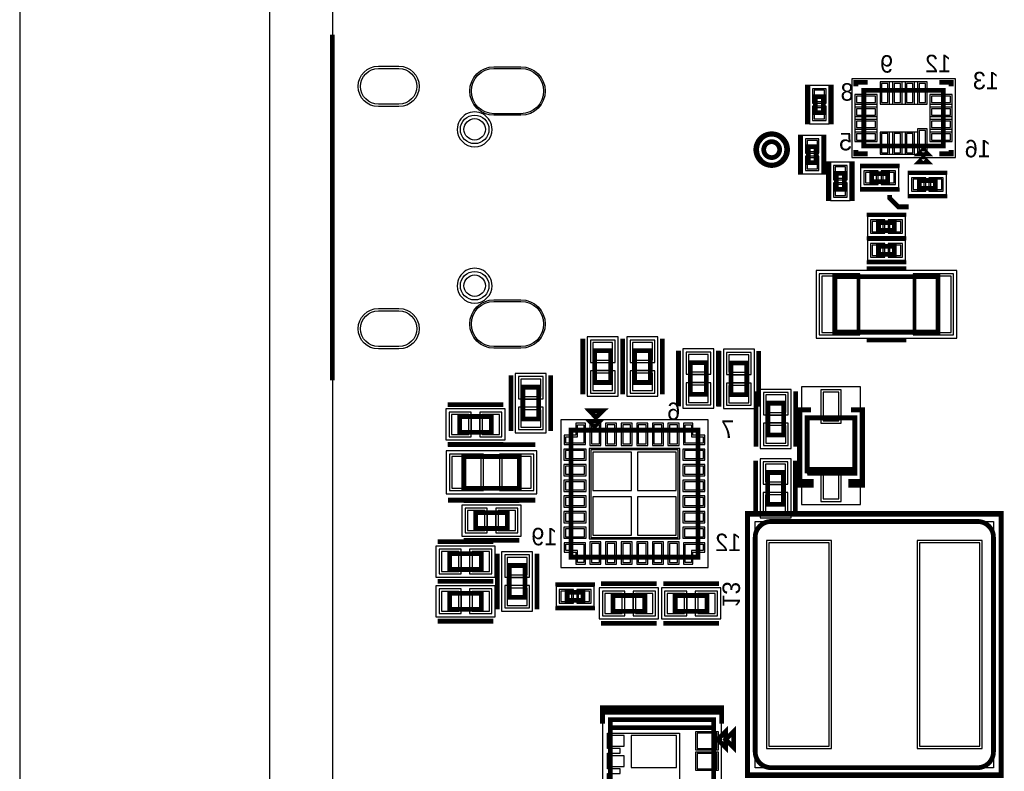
# Model space of a CAD drawing. Extents: x -10 to 137, y -32 to 198.
# Tile 3 of 64: x -10 to 21, y 13 to 37. Entities that reach past the tile are written whole.
import ezdxf

# ---------------------------------------------------------------- set-up
doc = ezdxf.new("R2010")
doc.units = 0
for name, color, linetype in [('BG_OUTLINE', 95, 'CONTINUOUS'), ('PG_ASSEMBLY_BOTTOM', 52, 'CONTINUOUS'), ('PG_DFA_BOUND_BOTTOM', 254, 'CONTINUOUS'), ('PG_PASTEMASK_BOTTOM', 132, 'CONTINUOUS'), ('PG_PLACE_BOUND_BOTTOM', 73, 'CONTINUOUS'), ('PG_SILKSCREEN_BOTTOM', 2, 'CONTINUOUS'), ('PG_SOLDERMASK_BOTTOM', 212, 'CONTINUOUS'), ('PIN_BOTTOM', 2, 'CONTINUOUS'), ('PIN_PASTEMASK_BOTTOM', 132, 'CONTINUOUS'), ('PIN_SOLDERMASK_BOTTOM', 212, 'CONTINUOUS'), ('RKO_ALL', 40, 'CONTINUOUS'), ('VKO_BOTTOM', 173, 'CONTINUOUS')]:
    doc.layers.add(name, color=color, linetype=linetype)

msp = doc.modelspace()

# ---------------------------------------------------------------- linework, layer by layer
at = {"layer": 'BG_OUTLINE'}
msp.add_lwpolyline([(-1.999996, 187.96), (-9.99998, 187.96), (-9.99998, 0), (-1.999996, 0), (-1.999996, 187.96)], dxfattribs=at)
msp.add_lwpolyline([(127, 0), (127, 187.96), (0, 187.96), (0, 0)], close=True, dxfattribs=at)
at = {"layer": 'BG_OUTLINE', "const_width": 0.1524}
msp.add_lwpolyline([(0, 36.629848), (0, 25.580848)], dxfattribs=at)
at = {"layer": 'PG_ASSEMBLY_BOTTOM', "const_width": 0.1524}
for points in [[(15.699994, 34.649918), (15.699994, 34.141918), (15.445994, 34.141918), (15.445994, 34.649918), (15.699994, 34.649918)], [(16.995394, 33.075626), (16.995394, 34.853626), (19.535394, 34.853626), (19.535394, 33.075626), (16.995394, 33.075626)], [(15.217394, 32.541718), (15.217394, 33.049718), (15.471394, 33.049718), (15.471394, 32.541718), (15.217394, 32.541718)], [(19.027394, 32.821626), (18.773394, 32.821626), (18.900394, 32.948626), (19.027394, 32.821626)], [(16.373094, 32.19831), (16.373094, 31.69031), (16.119094, 31.69031), (16.119094, 32.19831), (16.373094, 32.19831)], [(17.249394, 32.186118), (17.757394, 32.186118), (17.757394, 31.932118), (17.249394, 31.932118), (17.249394, 32.186118)], [(19.281394, 31.716218), (18.773394, 31.716218), (18.773394, 31.970218), (19.281394, 31.970218), (19.281394, 31.716218)], [(17.465802, 30.62478), (17.973802, 30.62478), (17.973802, 30.37078), (17.465802, 30.37078), (17.465802, 30.62478)], [(17.465802, 29.86278), (17.973802, 29.86278), (17.973802, 29.60878), (17.465802, 29.60878), (17.465802, 29.86278)], [(19.370802, 27.11958), (16.068802, 27.11958), (16.068802, 28.89758), (19.370802, 28.89758), (19.370802, 27.11958)], [(8.898636, 26.52649), (8.898636, 25.51049), (8.390636, 25.51049), (8.390636, 26.52649), (8.898636, 26.52649)], [(9.660636, 25.51049), (9.660636, 26.52649), (10.168636, 26.52649), (10.168636, 25.51049), (9.660636, 25.51049)], [(11.450066, 25.12949), (11.450066, 26.14549), (11.958066, 26.14549), (11.958066, 25.12949), (11.450066, 25.12949)], [(12.745466, 25.11806), (12.745466, 26.13406), (13.253466, 26.13406), (13.253466, 25.11806), (12.745466, 25.11806)], [(6.091936, 24.34336), (6.091936, 25.35936), (6.599936, 25.35936), (6.599936, 24.34336), (6.091936, 24.34336)], [(13.926566, 23.83409), (13.926566, 24.85009), (14.434566, 24.85009), (14.434566, 23.83409), (13.926566, 23.83409)], [(5.084064, 23.914354), (4.068064, 23.914354), (4.068064, 24.422354), (5.084064, 24.422354), (5.084064, 23.914354)], [(8.263636, 24.24049), (8.517636, 24.24049), (8.390636, 24.11349), (8.263636, 24.24049)], [(16.707866, 22.72919), (15.183866, 22.72919), (15.183866, 22.60219), (15.183866, 24.38019), (16.707866, 24.38019), (16.707866, 22.60219), (15.183866, 22.60219)], [(11.692636, 23.98649), (11.692636, 19.92249), (7.628636, 19.92249), (7.628636, 23.98649), (11.692636, 23.98649)], [(5.980176, 22.12721), (4.202176, 22.12721), (4.202176, 23.14321), (5.980176, 23.14321), (5.980176, 22.12721)], [(13.919454, 21.615654), (13.919454, 22.631654), (14.427454, 22.631654), (14.427454, 21.615654), (13.919454, 21.615654)], [(15.183866, 22.60219), (15.183866, 22.72919), (16.707866, 22.72919)], [(5.596636, 20.83943), (4.580636, 20.83943), (4.580636, 21.34743), (5.596636, 21.34743), (5.596636, 20.83943)], [(4.763516, 19.52879), (3.747516, 19.52879), (3.747516, 20.03679), (4.763516, 20.03679), (4.763516, 19.52879)], [(6.160516, 19.65579), (6.160516, 18.63979), (5.652516, 18.63979), (5.652516, 19.65579), (6.160516, 19.65579)], [(4.763516, 18.25879), (3.747516, 18.25879), (3.747516, 18.76679), (4.763516, 18.76679), (4.763516, 18.25879)], [(7.508494, 18.796), (8.016494, 18.796), (8.016494, 18.542), (7.508494, 18.542), (7.508494, 18.796)], [(9.990836, 18.18894), (8.974836, 18.18894), (8.974836, 18.69694), (9.990836, 18.69694), (9.990836, 18.18894)], [(11.979656, 18.18894), (10.963656, 18.18894), (10.963656, 18.69694), (11.979656, 18.69694), (11.979656, 18.18894)], [(12.194286, 11.424158), (8.892286, 11.424158), (8.892286, 14.726158), (12.194286, 14.726158), (12.194286, 11.424158)], [(12.194286, 14.472158), (8.892286, 14.472158)], [(12.321286, 14.091158), (12.575286, 14.345158), (12.575286, 13.837158), (12.321286, 14.091158)]]:
    msp.add_lwpolyline(points, dxfattribs=at)
for points in [[(14.302994, 32.957008, 1), (13.794994, 32.957008, 1), (14.302994, 32.957008)], [(14.029436, 21.06549), (20.633436, 21.06549, -0.414214), (21.141436, 20.55749), (21.141436, 13.69949, -0.414214), (20.633436, 13.19149), (14.029436, 13.19149, -0.414214), (13.521436, 13.69949), (13.521436, 20.55749, -0.414214), (14.029436, 21.06549)]]:
    msp.add_lwpolyline(points, format="xyb", dxfattribs=at)
at = {"layer": 'PG_DFA_BOUND_BOTTOM'}
for points in [[(15.890494, 35.006026), (15.255494, 35.006026), (15.255494, 33.78581), (15.890494, 33.78581)], [(16.608298, 35.221926), (16.608298, 32.706564), (19.92249, 32.706564), (19.92249, 35.221926)], [(15.026894, 32.18561), (15.661894, 32.18561), (15.661894, 33.405826), (15.026894, 33.405826)], [(16.563594, 32.554418), (15.928594, 32.554418), (15.928594, 31.334202), (16.563594, 31.334202)], [(16.893286, 32.376618), (16.893286, 31.741618), (18.113502, 31.741618), (18.113502, 32.376618)], [(19.637502, 31.525718), (19.637502, 32.160718), (18.417286, 32.160718), (18.417286, 31.525718)], [(17.109694, 30.81528), (17.109694, 30.18028), (18.32991, 30.18028), (18.32991, 30.81528)], [(17.109694, 30.05328), (17.109694, 29.41828), (18.32991, 29.41828), (18.32991, 30.05328)], [(19.969226, 26.92908), (19.969226, 29.08808), (15.470378, 29.08808), (15.470378, 26.92908)], [(9.139936, 26.965656), (8.149336, 26.965656), (8.149336, 25.071324), (9.139936, 25.071324)], [(9.419336, 25.071324), (10.409936, 25.071324), (10.409936, 26.965656), (9.419336, 26.965656)], [(11.208766, 24.690324), (12.199366, 24.690324), (12.199366, 26.584656), (11.208766, 26.584656)], [(12.504166, 24.678894), (13.494766, 24.678894), (13.494766, 26.573226), (12.504166, 26.573226)], [(5.850636, 23.904194), (6.841236, 23.904194), (6.841236, 25.798526), (5.850636, 25.798526)], [(13.685266, 23.394924), (14.675866, 23.394924), (14.675866, 25.289256), (13.685266, 25.289256)], [(15.006066, 21.606256), (16.885666, 21.606256), (16.885666, 25.376124), (15.006066, 25.376124)], [(5.52323, 23.673054), (5.52323, 24.663654), (3.628898, 24.663654), (3.628898, 23.673054)], [(12.017756, 24.31161), (7.303516, 24.31161), (7.303516, 19.59737), (12.017756, 19.59737)], [(6.538976, 21.94941), (6.538976, 23.32101), (3.643376, 23.32101), (3.643376, 21.94941)], [(13.678154, 21.176488), (14.668754, 21.176488), (14.668754, 23.07082), (13.678154, 23.07082)], [(6.035802, 20.59813), (6.035802, 21.58873), (4.14147, 21.58873), (4.14147, 20.59813)], [(13.343636, 21.24329), (21.319236, 21.24329), (21.319236, 13.01369), (13.343636, 13.01369)], [(5.202682, 19.28749), (5.202682, 20.27809), (3.30835, 20.27809), (3.30835, 19.28749)], [(6.401816, 20.094956), (5.411216, 20.094956), (5.411216, 18.200624), (6.401816, 18.200624)], [(5.202682, 18.01749), (5.202682, 19.00809), (3.30835, 19.00809), (3.30835, 18.01749)], [(7.152386, 18.9865), (7.152386, 18.3515), (8.372602, 18.3515), (8.372602, 18.9865)], [(10.430002, 17.94764), (10.430002, 18.93824), (8.53567, 18.93824), (8.53567, 17.94764)], [(12.418822, 17.94764), (12.418822, 18.93824), (10.52449, 18.93824), (10.52449, 17.94764)], [(12.448286, 11.246358), (12.448286, 14.903958), (8.640826, 14.903958), (8.640826, 11.246358)]]:
    msp.add_lwpolyline(points, close=True, dxfattribs=at)
msp.add_lwpolyline([(14.480794, 32.957008, 1), (13.617194, 32.957008, 1)], format="xyb", close=True, dxfattribs=at)
at = {"layer": 'PG_PASTEMASK_BOTTOM'}
for points in [[(9.56056, 23.284434), (8.330692, 23.284434), (8.330692, 22.054566), (9.56056, 22.054566)], [(10.99058, 23.284434), (9.760712, 23.284434), (9.760712, 22.054566), (10.99058, 22.054566)], [(9.56056, 21.854414), (8.330692, 21.854414), (8.330692, 20.624546), (9.56056, 20.624546)], [(10.99058, 21.854414), (9.760712, 21.854414), (9.760712, 20.624546), (10.99058, 20.624546)], [(9.33323, 13.880084), (9.33323, 14.22019), (8.883396, 14.22019), (8.883396, 13.880084)], [(11.00328, 13.200126), (11.00328, 14.22019), (9.558274, 14.22019), (9.558274, 13.200126)], [(9.33323, 13.230098), (9.33323, 13.570204), (8.883396, 13.570204), (8.883396, 13.230098)]]:
    msp.add_lwpolyline(points, close=True, dxfattribs=at)
at = {"layer": 'PG_PLACE_BOUND_BOTTOM'}
for points in [[(15.699994, 34.649918), (15.699994, 34.141918), (15.445994, 34.141918), (15.445994, 34.649918)], [(19.535394, 33.075626), (16.995394, 33.075626), (16.995394, 34.853626), (19.535394, 34.853626)], [(15.217394, 32.541718), (15.217394, 33.049718), (15.471394, 33.049718), (15.471394, 32.541718)], [(16.373094, 32.19831), (16.373094, 31.69031), (16.119094, 31.69031), (16.119094, 32.19831)], [(17.249394, 32.186118), (17.757394, 32.186118), (17.757394, 31.932118), (17.249394, 31.932118)], [(19.281394, 31.716218), (18.773394, 31.716218), (18.773394, 31.970218), (19.281394, 31.970218)], [(17.465802, 30.62478), (17.973802, 30.62478), (17.973802, 30.37078), (17.465802, 30.37078)], [(17.465802, 29.86278), (17.973802, 29.86278), (17.973802, 29.60878), (17.465802, 29.60878)], [(19.370802, 27.11958), (19.370802, 28.89758), (16.068802, 28.89758), (16.068802, 27.11958)], [(8.898636, 26.52649), (8.898636, 25.51049), (8.390636, 25.51049), (8.390636, 26.52649)], [(9.660636, 25.51049), (9.660636, 26.52649), (10.168636, 26.52649), (10.168636, 25.51049)], [(11.450066, 25.12949), (11.450066, 26.14549), (11.958066, 26.14549), (11.958066, 25.12949)], [(12.745466, 25.11806), (12.745466, 26.13406), (13.253466, 26.13406), (13.253466, 25.11806)], [(6.091936, 24.34336), (6.091936, 25.35936), (6.599936, 25.35936), (6.599936, 24.34336)], [(13.926566, 23.83409), (13.926566, 24.85009), (14.434566, 24.85009), (14.434566, 23.83409)], [(5.084064, 23.914354), (4.068064, 23.914354), (4.068064, 24.422354), (5.084064, 24.422354)], [(15.183866, 22.60219), (16.707866, 22.60219), (16.707866, 24.38019), (15.183866, 24.38019)], [(7.628636, 23.98649), (11.692636, 23.98649), (11.692636, 19.92249), (7.628636, 19.92249)], [(5.980176, 22.12721), (4.202176, 22.12721), (4.202176, 23.14321), (5.980176, 23.14321)], [(13.919454, 21.615654), (13.919454, 22.631654), (14.427454, 22.631654), (14.427454, 21.615654)], [(5.596636, 20.83943), (4.580636, 20.83943), (4.580636, 21.34743), (5.596636, 21.34743)], [(13.521436, 21.06549), (21.141436, 21.06549), (21.141436, 13.19149), (13.521436, 13.19149)], [(4.763516, 19.52879), (3.747516, 19.52879), (3.747516, 20.03679), (4.763516, 20.03679)], [(6.160516, 19.65579), (6.160516, 18.63979), (5.652516, 18.63979), (5.652516, 19.65579)], [(4.763516, 18.25879), (3.747516, 18.25879), (3.747516, 18.76679), (4.763516, 18.76679)], [(7.508494, 18.796), (8.016494, 18.796), (8.016494, 18.542), (7.508494, 18.542)], [(9.990836, 18.18894), (8.974836, 18.18894), (8.974836, 18.69694), (9.990836, 18.69694)], [(11.979656, 18.18894), (10.963656, 18.18894), (10.963656, 18.69694), (11.979656, 18.69694)], [(12.194286, 11.424158), (8.892286, 11.424158), (8.892286, 14.726158), (12.194286, 14.726158)]]:
    msp.add_lwpolyline(points, close=True, dxfattribs=at)
msp.add_lwpolyline([(14.302994, 32.957008, 1), (13.794994, 32.957008, 1)], format="xyb", close=True, dxfattribs=at)
at = {"layer": 'PG_SILKSCREEN_BOTTOM'}
for points, const_width in [([(15.191994, 35.030918), (15.191994, 33.760918)], 0.1524), ([(15.953994, 35.030918), (15.953994, 33.760918)], 0.1524), ([(16.741394, 34.980626), (16.741394, 35.107626), (17.122394, 35.107626)], 0.1524), ([(19.789394, 34.980626), (19.789394, 35.107626), (19.408394, 35.107626)], 0.1524), ([(14.963394, 32.160718), (14.963394, 33.430718)], 0.1524), ([(15.725394, 32.160718), (15.725394, 33.430718)], 0.1524), ([(16.741394, 32.948626), (16.741394, 32.821626), (17.122394, 32.821626)], 0.1524), ([(19.027394, 32.567626), (18.773394, 32.567626), (18.900394, 32.694626), (19.027394, 32.567626)], 0.1524), ([(19.408394, 32.821626), (19.789394, 32.821626), (19.789394, 32.948626)], 0.1524), ([(15.865094, 32.57931), (15.865094, 31.30931)], 0.1524), ([(16.627094, 32.57931), (16.627094, 31.30931)], 0.1524), ([(16.868394, 32.440118), (18.138394, 32.440118)], 0.127), ([(19.662394, 32.224218), (18.392394, 32.224218)], 0.127), ([(16.868394, 31.678118), (18.138394, 31.678118)], 0.127), ([(17.822672, 31.505906), (17.822672, 31.406592), (18.101818, 31.127446), (18.430748, 31.127446)], 0.1524), ([(19.662394, 31.462218), (18.392394, 31.462218)], 0.127), ([(17.084802, 30.87878), (18.354802, 30.87878)], 0.127), ([(17.084802, 30.11678), (18.354802, 30.11678)], 0.127), ([(17.084802, 30.11678), (18.354802, 30.11678)], 0.127), ([(17.084802, 29.35478), (18.354802, 29.35478)], 0.127), ([(18.354802, 29.15158), (17.084802, 29.15158)], 0.1524), ([(8.009636, 26.90749), (8.009636, 25.12949)], 0.1524), ([(9.279636, 26.90749), (9.279636, 25.12949)], 0.1524), ([(9.279636, 25.12949), (9.279636, 26.90749)], 0.1524), ([(10.549636, 25.12949), (10.549636, 26.90749)], 0.1524), ([(18.354802, 26.86558), (17.084802, 26.86558)], 0.1524), ([(11.069066, 24.74849), (11.069066, 26.52649)], 0.1524), ([(12.339066, 24.74849), (12.339066, 26.52649)], 0.1524), ([(12.364466, 24.73706), (12.364466, 26.51506)], 0.1524), ([(13.634466, 24.73706), (13.634466, 26.51506)], 0.1524), ([(5.710936, 23.96236), (5.710936, 25.74036)], 0.1524), ([(6.980936, 23.96236), (6.980936, 25.74036)], 0.1524), ([(13.545566, 23.45309), (13.545566, 25.23109)], 0.1524), ([(14.815566, 23.45309), (14.815566, 25.23109)], 0.1524), ([(5.465064, 24.803354), (3.687064, 24.803354)], 0.1524), ([(8.221726, 24.612092), (8.653526, 24.612092), (8.427466, 24.394922), (8.221726, 24.612092)], 0.1524), ([(15.310866, 22.34819), (14.929866, 22.34819), (14.929866, 22.22119), (14.929866, 24.63419), (15.310866, 24.63419)], 0.1524), ([(16.580866, 24.63419), (16.961866, 24.63419), (16.961866, 22.22119)], 0.1524), ([(5.465064, 23.533354), (3.687064, 23.533354)], 0.1524), ([(6.488176, 23.52421), (3.694176, 23.52421)], 0.1524), ([(13.538454, 21.234654), (13.538454, 23.012654)], 0.1524), ([(14.808454, 21.234654), (14.808454, 23.012654)], 0.1524), ([(15.310866, 22.34819), (15.310866, 22.22119), (14.929866, 22.22119), (14.929866, 22.34819), (15.310866, 22.34819)], 0.1524), ([(15.310866, 22.22119), (15.310866, 22.34819)], 0.1524), ([(16.580866, 22.22119), (16.961866, 22.22119), (16.961866, 22.34819), (16.580866, 22.34819), (16.580866, 22.22119)], 0.1524), ([(6.488176, 21.74621), (3.694176, 21.74621)], 0.1524), ([(5.977636, 21.72843), (4.199636, 21.72843)], 0.1524), ([(13.267436, 12.93749), (21.395436, 12.93749), (21.395436, 21.31949), (13.267436, 21.31949), (13.267436, 12.93749)], 0.1524), ([(5.144516, 20.41779), (3.366516, 20.41779)], 0.1524), ([(5.977636, 20.45843), (4.199636, 20.45843)], 0.1524), ([(5.271516, 20.03679), (5.271516, 18.25879)], 0.1524), ([(6.541516, 20.03679), (6.541516, 18.25879)], 0.1524), ([(5.144516, 19.14779), (3.366516, 19.14779)], 0.1524), ([(5.144516, 19.14779), (3.366516, 19.14779)], 0.1524), ([(7.127494, 19.05), (8.397494, 19.05)], 0.127), ([(10.371836, 19.07794), (8.593836, 19.07794)], 0.1524), ([(12.360656, 19.07794), (10.582656, 19.07794)], 0.1524), ([(7.127494, 18.288), (8.397494, 18.288)], 0.127), ([(5.144516, 17.87779), (3.366516, 17.87779)], 0.1524), ([(10.371836, 17.80794), (8.593836, 17.80794)], 0.1524), ([(12.360656, 17.80794), (10.582656, 17.80794)], 0.1524), ([(8.638286, 14.980158), (12.448286, 14.980158), (12.448286, 15.107158), (8.638286, 15.107158), (8.638286, 14.599158)], 0.1524), ([(12.448286, 14.599158), (12.448286, 14.980158), (8.638286, 14.980158)], 0.1524), ([(12.575286, 14.091158), (12.829286, 14.345158), (12.829286, 13.837158), (12.575286, 14.091158)], 0.1524)]:
    msp.add_lwpolyline(points, dxfattribs=dict(at, const_width=const_width))
at = {"layer": 'PG_SILKSCREEN_BOTTOM', "const_width": 0.1524}
msp.add_lwpolyline([(14.556994, 32.957008, 1), (13.540994, 32.957008, 1), (14.556994, 32.957008)], format="xyb", dxfattribs=at)
at = {"layer": 'PG_SOLDERMASK_BOTTOM'}
for points in [[(17.513046, 34.409126), (19.017742, 34.409126), (19.017742, 35.120326), (17.513046, 35.120326)], [(16.709898, 34.716974), (16.709898, 33.212278), (17.421098, 33.212278), (17.421098, 34.716974)], [(19.10969, 34.716974), (19.10969, 33.212278), (19.82089, 33.212278), (19.82089, 34.716974)], [(17.513046, 32.808926), (18.712942, 32.808926), (18.712942, 32.808164), (19.017742, 32.808164), (19.017742, 33.620964), (18.712942, 33.620964), (18.712942, 33.520126), (17.513046, 33.520126)]]:
    msp.add_lwpolyline(points, close=True, dxfattribs=at)
at = {"layer": 'PIN_BOTTOM'}
for points in [[(2.130298, 34.408872), (1.469898, 34.408872, -1), (1.469898, 35.551872), (2.130298, 35.551872, -1)], [(6.031738, 34.106358), (5.168138, 34.106358, -1), (5.168138, 35.554158), (6.031738, 35.554158, -1)], [(6.031738, 26.656538), (5.168138, 26.656538, -1), (5.168138, 28.104338), (6.031738, 28.104338, -1)], [(2.130298, 26.658824), (1.469898, 26.658824, -1), (1.469898, 27.801824), (2.130298, 27.801824, -1)]]:
    msp.add_lwpolyline(points, format="xyb", close=True, dxfattribs=at)
for points in [[(17.563846, 34.459926), (17.767046, 34.459926), (17.767046, 35.069526), (17.563846, 35.069526)], [(17.963896, 34.459926), (18.167096, 34.459926), (18.167096, 35.069526), (17.963896, 35.069526)], [(18.363692, 34.459926), (18.566892, 34.459926), (18.566892, 35.069526), (18.363692, 35.069526)], [(18.763742, 34.459926), (18.966942, 34.459926), (18.966942, 35.069526), (18.763742, 35.069526)], [(15.738094, 34.853626), (15.407894, 34.853626), (15.407894, 34.498026), (15.738094, 34.498026)], [(16.760698, 34.666174), (16.760698, 34.462974), (17.370298, 34.462974), (17.370298, 34.666174)], [(19.16049, 34.666174), (19.16049, 34.462974), (19.77009, 34.462974), (19.77009, 34.666174)], [(15.738094, 34.29381), (15.407894, 34.29381), (15.407894, 33.93821), (15.738094, 33.93821)], [(16.760698, 34.266124), (16.760698, 34.062924), (17.370298, 34.062924), (17.370298, 34.266124)], [(19.16049, 34.266124), (19.16049, 34.062924), (19.77009, 34.062924), (19.77009, 34.266124)], [(16.760698, 33.866328), (16.760698, 33.663128), (17.370298, 33.663128), (17.370298, 33.866328)], [(19.16049, 33.866328), (19.16049, 33.663128), (19.77009, 33.663128), (19.77009, 33.866328)], [(16.760698, 33.466278), (16.760698, 33.263078), (17.370298, 33.263078), (17.370298, 33.466278)], [(17.563846, 32.859726), (17.767046, 32.859726), (17.767046, 33.469326), (17.563846, 33.469326)], [(17.963896, 32.859726), (18.167096, 32.859726), (18.167096, 33.469326), (17.963896, 33.469326)], [(18.363692, 32.859726), (18.566892, 32.859726), (18.566892, 33.469326), (18.363692, 33.469326)], [(18.763742, 32.858964), (18.966942, 32.858964), (18.966942, 33.570164), (18.763742, 33.570164)], [(19.16049, 33.466278), (19.16049, 33.263078), (19.77009, 33.263078), (19.77009, 33.466278)], [(15.179294, 32.897826), (15.509494, 32.897826), (15.509494, 33.253426), (15.179294, 33.253426)], [(15.179294, 32.33801), (15.509494, 32.33801), (15.509494, 32.69361), (15.179294, 32.69361)], [(16.411194, 32.402018), (16.080994, 32.402018), (16.080994, 32.046418), (16.411194, 32.046418)], [(17.045686, 32.224218), (17.045686, 31.894018), (17.401286, 31.894018), (17.401286, 32.224218)], [(17.605502, 32.224218), (17.605502, 31.894018), (17.961102, 31.894018), (17.961102, 32.224218)], [(16.411194, 31.842202), (16.080994, 31.842202), (16.080994, 31.486602), (16.411194, 31.486602)], [(18.925286, 31.678118), (18.925286, 32.008318), (18.569686, 32.008318), (18.569686, 31.678118)], [(19.485102, 31.678118), (19.485102, 32.008318), (19.129502, 32.008318), (19.129502, 31.678118)], [(17.262094, 30.66288), (17.262094, 30.33268), (17.617694, 30.33268), (17.617694, 30.66288)], [(17.82191, 30.66288), (17.82191, 30.33268), (18.17751, 30.33268), (18.17751, 30.66288)], [(17.262094, 29.90088), (17.262094, 29.57068), (17.617694, 29.57068), (17.617694, 29.90088)], [(17.82191, 29.90088), (17.82191, 29.57068), (18.17751, 29.57068), (18.17751, 29.90088)], [(16.791178, 27.10688), (16.791178, 28.91028), (15.648178, 28.91028), (15.648178, 27.10688)], [(19.791426, 27.10688), (19.791426, 28.91028), (18.648426, 28.91028), (18.648426, 27.10688)], [(8.962136, 26.787856), (8.327136, 26.787856), (8.327136, 26.229056), (8.962136, 26.229056)], [(9.597136, 26.229056), (10.232136, 26.229056), (10.232136, 26.787856), (9.597136, 26.787856)], [(11.386566, 25.848056), (12.021566, 25.848056), (12.021566, 26.406856), (11.386566, 26.406856)], [(12.681966, 25.836626), (13.316966, 25.836626), (13.316966, 26.395426), (12.681966, 26.395426)], [(6.028436, 25.061926), (6.663436, 25.061926), (6.663436, 25.620726), (6.028436, 25.620726)], [(8.962136, 25.807924), (8.327136, 25.807924), (8.327136, 25.249124), (8.962136, 25.249124)], [(9.597136, 25.249124), (10.232136, 25.249124), (10.232136, 25.807924), (9.597136, 25.807924)], [(11.386566, 24.868124), (12.021566, 24.868124), (12.021566, 25.426924), (11.386566, 25.426924)], [(12.681966, 24.856694), (13.316966, 24.856694), (13.316966, 25.415494), (12.681966, 25.415494)], [(15.691866, 24.283924), (16.199866, 24.283924), (16.199866, 25.198324), (15.691866, 25.198324)], [(13.863066, 24.552656), (14.498066, 24.552656), (14.498066, 25.111456), (13.863066, 25.111456)], [(6.028436, 24.081994), (6.663436, 24.081994), (6.663436, 24.640794), (6.028436, 24.640794)], [(4.365498, 23.850854), (4.365498, 24.485854), (3.806698, 24.485854), (3.806698, 23.850854)], [(5.34543, 23.850854), (5.34543, 24.485854), (4.78663, 24.485854), (4.78663, 23.850854)], [(7.460488, 23.574502), (7.460488, 23.774654), (7.840472, 23.774654), (7.840472, 24.154638), (8.040624, 24.154638), (8.040624, 23.574502)], [(8.537702, 24.15921), (8.283702, 24.15921), (8.283702, 23.54961), (8.537702, 23.54961)], [(9.037574, 24.15921), (8.783574, 24.15921), (8.783574, 23.54961), (9.037574, 23.54961)], [(9.5377, 24.15921), (9.2837, 24.15921), (9.2837, 23.54961), (9.5377, 23.54961)], [(10.037572, 24.15921), (9.783572, 24.15921), (9.783572, 23.54961), (10.037572, 23.54961)], [(10.537698, 24.15921), (10.283698, 24.15921), (10.283698, 23.54961), (10.537698, 23.54961)], [(11.03757, 24.15921), (10.78357, 24.15921), (10.78357, 23.54961), (11.03757, 23.54961)], [(11.280648, 24.154638), (11.4808, 24.154638), (11.4808, 23.774654), (11.860784, 23.774654), (11.860784, 23.574502), (11.280648, 23.574502)], [(13.863066, 23.572724), (14.498066, 23.572724), (14.498066, 24.131524), (13.863066, 24.131524)], [(8.065516, 23.077424), (8.065516, 23.331424), (7.455916, 23.331424), (7.455916, 23.077424)], [(11.057636, 23.35149), (8.263636, 23.35149), (8.263636, 20.55749), (11.057636, 20.55749)], [(11.865356, 23.077424), (11.865356, 23.331424), (11.255756, 23.331424), (11.255756, 23.077424)], [(4.760976, 22.12721), (4.760976, 23.14321), (3.821176, 23.14321), (3.821176, 22.12721)], [(6.361176, 22.12721), (6.361176, 23.14321), (5.421376, 23.14321), (5.421376, 22.12721)], [(8.065516, 22.577552), (8.065516, 22.831552), (7.455916, 22.831552), (7.455916, 22.577552)], [(11.865356, 22.577552), (11.865356, 22.831552), (11.255756, 22.831552), (11.255756, 22.577552)], [(13.855954, 22.33422), (14.490954, 22.33422), (14.490954, 22.89302), (13.855954, 22.89302)], [(15.691866, 21.784056), (16.199866, 21.784056), (16.199866, 22.698456), (15.691866, 22.698456)], [(8.065516, 22.077426), (8.065516, 22.331426), (7.455916, 22.331426), (7.455916, 22.077426)], [(11.865356, 22.077426), (11.865356, 22.331426), (11.255756, 22.331426), (11.255756, 22.077426)], [(8.065516, 21.577554), (8.065516, 21.831554), (7.455916, 21.831554), (7.455916, 21.577554)], [(11.865356, 21.577554), (11.865356, 21.831554), (11.255756, 21.831554), (11.255756, 21.577554)], [(13.855954, 21.354288), (14.490954, 21.354288), (14.490954, 21.913088), (13.855954, 21.913088)], [(4.87807, 20.77593), (4.87807, 21.41093), (4.31927, 21.41093), (4.31927, 20.77593)], [(5.858002, 20.77593), (5.858002, 21.41093), (5.299202, 21.41093), (5.299202, 20.77593)], [(8.065516, 21.077428), (8.065516, 21.331428), (7.455916, 21.331428), (7.455916, 21.077428)], [(11.865356, 21.077428), (11.865356, 21.331428), (11.255756, 21.331428), (11.255756, 21.077428)], [(8.065516, 20.577556), (8.065516, 20.831556), (7.455916, 20.831556), (7.455916, 20.577556)], [(11.865356, 20.577556), (11.865356, 20.831556), (11.255756, 20.831556), (11.255756, 20.577556)], [(8.040624, 19.754342), (7.840472, 19.754342), (7.840472, 20.134326), (7.460488, 20.134326), (7.460488, 20.334478), (8.040624, 20.334478)], [(8.537702, 20.35937), (8.283702, 20.35937), (8.283702, 19.74977), (8.537702, 19.74977)], [(9.037574, 20.35937), (8.783574, 20.35937), (8.783574, 19.74977), (9.037574, 19.74977)], [(9.5377, 20.35937), (9.2837, 20.35937), (9.2837, 19.74977), (9.5377, 19.74977)], [(10.037572, 20.35937), (9.783572, 20.35937), (9.783572, 19.74977), (10.037572, 19.74977)], [(10.537698, 20.35937), (10.283698, 20.35937), (10.283698, 19.74977), (10.537698, 19.74977)], [(11.03757, 20.35937), (10.78357, 20.35937), (10.78357, 19.74977), (11.03757, 19.74977)], [(11.860784, 20.334478), (11.860784, 20.134326), (11.4808, 20.134326), (11.4808, 19.754342), (11.280648, 19.754342), (11.280648, 20.334478)], [(13.956284, 20.37969), (13.956284, 13.87729), (15.886684, 13.87729), (15.886684, 20.37969)], [(18.776188, 20.37969), (18.776188, 13.87729), (20.706588, 13.87729), (20.706588, 20.37969)], [(4.04495, 19.46529), (4.04495, 20.10029), (3.48615, 20.10029), (3.48615, 19.46529)], [(5.024882, 19.46529), (5.024882, 20.10029), (4.466082, 20.10029), (4.466082, 19.46529)], [(6.224016, 19.917156), (5.589016, 19.917156), (5.589016, 19.358356), (6.224016, 19.358356)], [(6.224016, 18.937224), (5.589016, 18.937224), (5.589016, 18.378424), (6.224016, 18.378424)], [(4.04495, 18.19529), (4.04495, 18.83029), (3.48615, 18.83029), (3.48615, 18.19529)], [(5.024882, 18.19529), (5.024882, 18.83029), (4.466082, 18.83029), (4.466082, 18.19529)], [(7.304786, 18.8341), (7.304786, 18.5039), (7.660386, 18.5039), (7.660386, 18.8341)], [(7.864602, 18.8341), (7.864602, 18.5039), (8.220202, 18.5039), (8.220202, 18.8341)], [(9.27227, 18.12544), (9.27227, 18.76044), (8.71347, 18.76044), (8.71347, 18.12544)], [(10.252202, 18.12544), (10.252202, 18.76044), (9.693402, 18.76044), (9.693402, 18.12544)], [(11.26109, 18.12544), (11.26109, 18.76044), (10.70229, 18.76044), (10.70229, 18.12544)], [(12.241022, 18.12544), (12.241022, 18.76044), (11.682222, 18.76044), (11.682222, 18.12544)], [(11.103102, 11.850116), (8.793226, 11.850116), (8.793226, 12.350242), (9.203182, 12.350242), (9.203182, 12.500102), (8.793226, 12.500102), (8.793226, 13.000228), (9.203182, 13.000228), (9.203182, 13.150088), (8.793226, 13.150088), (8.793226, 13.650214), (9.203182, 13.650214), (9.203182, 13.800074), (8.793226, 13.800074), (8.793226, 14.3002), (11.103102, 14.3002)], [(12.295886, 13.808964), (12.295886, 14.291564), (11.660886, 14.291564), (11.660886, 13.808964)], [(12.295886, 13.158978), (12.295886, 13.641578), (11.660886, 13.641578), (11.660886, 13.158978)]]:
    msp.add_lwpolyline(points, close=True, dxfattribs=at)
for centre, radius in [((4.550156, 33.605216), 0.3429), ((14.048994, 32.957008), 0.2286), ((4.550156, 28.60548), 0.3429)]:
    msp.add_circle(centre, radius, dxfattribs=at)
at = {"layer": 'PIN_PASTEMASK_BOTTOM'}
for points in [[(17.563846, 34.459926), (17.767046, 34.459926), (17.767046, 35.069526), (17.563846, 35.069526)], [(17.963896, 34.459926), (18.167096, 34.459926), (18.167096, 35.069526), (17.963896, 35.069526)], [(18.363692, 34.459926), (18.566892, 34.459926), (18.566892, 35.069526), (18.363692, 35.069526)], [(18.763742, 34.459926), (18.966942, 34.459926), (18.966942, 35.069526), (18.763742, 35.069526)], [(15.738094, 34.853626), (15.407894, 34.853626), (15.407894, 34.498026), (15.738094, 34.498026)], [(16.760698, 34.666174), (16.760698, 34.462974), (17.370298, 34.462974), (17.370298, 34.666174)], [(19.16049, 34.666174), (19.16049, 34.462974), (19.77009, 34.462974), (19.77009, 34.666174)], [(15.738094, 34.29381), (15.407894, 34.29381), (15.407894, 33.93821), (15.738094, 33.93821)], [(16.760698, 34.266124), (16.760698, 34.062924), (17.370298, 34.062924), (17.370298, 34.266124)], [(19.16049, 34.266124), (19.16049, 34.062924), (19.77009, 34.062924), (19.77009, 34.266124)], [(16.760698, 33.866328), (16.760698, 33.663128), (17.370298, 33.663128), (17.370298, 33.866328)], [(19.16049, 33.866328), (19.16049, 33.663128), (19.77009, 33.663128), (19.77009, 33.866328)], [(16.760698, 33.466278), (16.760698, 33.263078), (17.370298, 33.263078), (17.370298, 33.466278)], [(17.563846, 32.859726), (17.767046, 32.859726), (17.767046, 33.469326), (17.563846, 33.469326)], [(17.963896, 32.859726), (18.167096, 32.859726), (18.167096, 33.469326), (17.963896, 33.469326)], [(18.363692, 32.859726), (18.566892, 32.859726), (18.566892, 33.469326), (18.363692, 33.469326)], [(18.763742, 32.858964), (18.966942, 32.858964), (18.966942, 33.570164), (18.763742, 33.570164)], [(19.16049, 33.466278), (19.16049, 33.263078), (19.77009, 33.263078), (19.77009, 33.466278)], [(15.179294, 32.897826), (15.509494, 32.897826), (15.509494, 33.253426), (15.179294, 33.253426)], [(15.179294, 32.33801), (15.509494, 32.33801), (15.509494, 32.69361), (15.179294, 32.69361)], [(16.411194, 32.402018), (16.080994, 32.402018), (16.080994, 32.046418), (16.411194, 32.046418)], [(17.045686, 32.224218), (17.045686, 31.894018), (17.401286, 31.894018), (17.401286, 32.224218)], [(17.605502, 32.224218), (17.605502, 31.894018), (17.961102, 31.894018), (17.961102, 32.224218)], [(16.411194, 31.842202), (16.080994, 31.842202), (16.080994, 31.486602), (16.411194, 31.486602)], [(18.925286, 31.678118), (18.925286, 32.008318), (18.569686, 32.008318), (18.569686, 31.678118)], [(19.485102, 31.678118), (19.485102, 32.008318), (19.129502, 32.008318), (19.129502, 31.678118)], [(17.262094, 30.66288), (17.262094, 30.33268), (17.617694, 30.33268), (17.617694, 30.66288)], [(17.82191, 30.66288), (17.82191, 30.33268), (18.17751, 30.33268), (18.17751, 30.66288)], [(17.262094, 29.90088), (17.262094, 29.57068), (17.617694, 29.57068), (17.617694, 29.90088)], [(17.82191, 29.90088), (17.82191, 29.57068), (18.17751, 29.57068), (18.17751, 29.90088)], [(16.791178, 27.10688), (16.791178, 28.91028), (15.648178, 28.91028), (15.648178, 27.10688)], [(19.791426, 27.10688), (19.791426, 28.91028), (18.648426, 28.91028), (18.648426, 27.10688)], [(8.962136, 26.787856), (8.327136, 26.787856), (8.327136, 26.229056), (8.962136, 26.229056)], [(9.597136, 26.229056), (10.232136, 26.229056), (10.232136, 26.787856), (9.597136, 26.787856)], [(11.386566, 25.848056), (12.021566, 25.848056), (12.021566, 26.406856), (11.386566, 26.406856)], [(12.681966, 25.836626), (13.316966, 25.836626), (13.316966, 26.395426), (12.681966, 26.395426)], [(6.028436, 25.061926), (6.663436, 25.061926), (6.663436, 25.620726), (6.028436, 25.620726)], [(8.962136, 25.807924), (8.327136, 25.807924), (8.327136, 25.249124), (8.962136, 25.249124)], [(9.597136, 25.249124), (10.232136, 25.249124), (10.232136, 25.807924), (9.597136, 25.807924)], [(11.386566, 24.868124), (12.021566, 24.868124), (12.021566, 25.426924), (11.386566, 25.426924)], [(12.681966, 24.856694), (13.316966, 24.856694), (13.316966, 25.415494), (12.681966, 25.415494)], [(15.691866, 24.283924), (16.199866, 24.283924), (16.199866, 25.198324), (15.691866, 25.198324)], [(13.863066, 24.552656), (14.498066, 24.552656), (14.498066, 25.111456), (13.863066, 25.111456)], [(6.028436, 24.081994), (6.663436, 24.081994), (6.663436, 24.640794), (6.028436, 24.640794)], [(4.365498, 23.850854), (4.365498, 24.485854), (3.806698, 24.485854), (3.806698, 23.850854)], [(5.34543, 23.850854), (5.34543, 24.485854), (4.78663, 24.485854), (4.78663, 23.850854)], [(7.460488, 23.574502), (7.460488, 23.774654), (7.840472, 23.774654), (7.840472, 24.154638), (8.040624, 24.154638), (8.040624, 23.574502)], [(8.537702, 24.15921), (8.283702, 24.15921), (8.283702, 23.54961), (8.537702, 23.54961)], [(9.037574, 24.15921), (8.783574, 24.15921), (8.783574, 23.54961), (9.037574, 23.54961)], [(9.5377, 24.15921), (9.2837, 24.15921), (9.2837, 23.54961), (9.5377, 23.54961)], [(10.037572, 24.15921), (9.783572, 24.15921), (9.783572, 23.54961), (10.037572, 23.54961)], [(10.537698, 24.15921), (10.283698, 24.15921), (10.283698, 23.54961), (10.537698, 23.54961)], [(11.03757, 24.15921), (10.78357, 24.15921), (10.78357, 23.54961), (11.03757, 23.54961)], [(11.280648, 24.154638), (11.4808, 24.154638), (11.4808, 23.774654), (11.860784, 23.774654), (11.860784, 23.574502), (11.280648, 23.574502)], [(13.863066, 23.572724), (14.498066, 23.572724), (14.498066, 24.131524), (13.863066, 24.131524)], [(8.065516, 23.077424), (8.065516, 23.331424), (7.455916, 23.331424), (7.455916, 23.077424)], [(11.865356, 23.077424), (11.865356, 23.331424), (11.255756, 23.331424), (11.255756, 23.077424)], [(4.760976, 22.12721), (4.760976, 23.14321), (3.821176, 23.14321), (3.821176, 22.12721)], [(6.361176, 22.12721), (6.361176, 23.14321), (5.421376, 23.14321), (5.421376, 22.12721)], [(8.065516, 22.577552), (8.065516, 22.831552), (7.455916, 22.831552), (7.455916, 22.577552)], [(11.865356, 22.577552), (11.865356, 22.831552), (11.255756, 22.831552), (11.255756, 22.577552)], [(13.855954, 22.33422), (14.490954, 22.33422), (14.490954, 22.89302), (13.855954, 22.89302)], [(15.691866, 21.784056), (16.199866, 21.784056), (16.199866, 22.698456), (15.691866, 22.698456)], [(8.065516, 22.077426), (8.065516, 22.331426), (7.455916, 22.331426), (7.455916, 22.077426)], [(11.865356, 22.077426), (11.865356, 22.331426), (11.255756, 22.331426), (11.255756, 22.077426)], [(8.065516, 21.577554), (8.065516, 21.831554), (7.455916, 21.831554), (7.455916, 21.577554)], [(11.865356, 21.577554), (11.865356, 21.831554), (11.255756, 21.831554), (11.255756, 21.577554)], [(13.855954, 21.354288), (14.490954, 21.354288), (14.490954, 21.913088), (13.855954, 21.913088)], [(4.87807, 20.77593), (4.87807, 21.41093), (4.31927, 21.41093), (4.31927, 20.77593)], [(5.858002, 20.77593), (5.858002, 21.41093), (5.299202, 21.41093), (5.299202, 20.77593)], [(8.065516, 21.077428), (8.065516, 21.331428), (7.455916, 21.331428), (7.455916, 21.077428)], [(11.865356, 21.077428), (11.865356, 21.331428), (11.255756, 21.331428), (11.255756, 21.077428)], [(8.065516, 20.577556), (8.065516, 20.831556), (7.455916, 20.831556), (7.455916, 20.577556)], [(11.865356, 20.577556), (11.865356, 20.831556), (11.255756, 20.831556), (11.255756, 20.577556)], [(8.040624, 19.754342), (7.840472, 19.754342), (7.840472, 20.134326), (7.460488, 20.134326), (7.460488, 20.334478), (8.040624, 20.334478)], [(8.537702, 20.35937), (8.283702, 20.35937), (8.283702, 19.74977), (8.537702, 19.74977)], [(9.037574, 20.35937), (8.783574, 20.35937), (8.783574, 19.74977), (9.037574, 19.74977)], [(9.5377, 20.35937), (9.2837, 20.35937), (9.2837, 19.74977), (9.5377, 19.74977)], [(10.037572, 20.35937), (9.783572, 20.35937), (9.783572, 19.74977), (10.037572, 19.74977)], [(10.537698, 20.35937), (10.283698, 20.35937), (10.283698, 19.74977), (10.537698, 19.74977)], [(11.03757, 20.35937), (10.78357, 20.35937), (10.78357, 19.74977), (11.03757, 19.74977)], [(11.860784, 20.334478), (11.860784, 20.134326), (11.4808, 20.134326), (11.4808, 19.754342), (11.280648, 19.754342), (11.280648, 20.334478)], [(13.956284, 20.37969), (13.956284, 13.87729), (15.886684, 13.87729), (15.886684, 20.37969)], [(18.776188, 20.37969), (18.776188, 13.87729), (20.706588, 13.87729), (20.706588, 20.37969)], [(4.04495, 19.46529), (4.04495, 20.10029), (3.48615, 20.10029), (3.48615, 19.46529)], [(5.024882, 19.46529), (5.024882, 20.10029), (4.466082, 20.10029), (4.466082, 19.46529)], [(6.224016, 19.917156), (5.589016, 19.917156), (5.589016, 19.358356), (6.224016, 19.358356)], [(6.224016, 18.937224), (5.589016, 18.937224), (5.589016, 18.378424), (6.224016, 18.378424)], [(4.04495, 18.19529), (4.04495, 18.83029), (3.48615, 18.83029), (3.48615, 18.19529)], [(5.024882, 18.19529), (5.024882, 18.83029), (4.466082, 18.83029), (4.466082, 18.19529)], [(7.304786, 18.8341), (7.304786, 18.5039), (7.660386, 18.5039), (7.660386, 18.8341)], [(7.864602, 18.8341), (7.864602, 18.5039), (8.220202, 18.5039), (8.220202, 18.8341)], [(9.27227, 18.12544), (9.27227, 18.76044), (8.71347, 18.76044), (8.71347, 18.12544)], [(10.252202, 18.12544), (10.252202, 18.76044), (9.693402, 18.76044), (9.693402, 18.12544)], [(11.26109, 18.12544), (11.26109, 18.76044), (10.70229, 18.76044), (10.70229, 18.12544)], [(12.241022, 18.12544), (12.241022, 18.76044), (11.682222, 18.76044), (11.682222, 18.12544)], [(12.295886, 13.808964), (12.295886, 14.291564), (11.660886, 14.291564), (11.660886, 13.808964)], [(12.295886, 13.158978), (12.295886, 13.641578), (11.660886, 13.641578), (11.660886, 13.158978)]]:
    msp.add_lwpolyline(points, close=True, dxfattribs=at)
at = {"layer": 'PIN_SOLDERMASK_BOTTOM'}
for points in [[(2.130298, 34.332672), (1.469898, 34.332672, -1), (1.469898, 35.628072), (2.130298, 35.628072, -1)], [(6.031738, 34.055558), (5.168138, 34.055558, -1), (5.168138, 35.604958), (6.031738, 35.604958, -1)], [(6.031738, 26.605738), (5.168138, 26.605738, -1), (5.168138, 28.155138), (6.031738, 28.155138, -1)], [(2.130298, 26.582624), (1.469898, 26.582624, -1), (1.469898, 27.878024), (2.130298, 27.878024, -1)]]:
    msp.add_lwpolyline(points, format="xyb", close=True, dxfattribs=at)
for points in [[(17.513046, 34.409126), (17.817846, 34.409126), (17.817846, 35.120326), (17.513046, 35.120326)], [(17.913096, 34.409126), (18.217896, 34.409126), (18.217896, 35.120326), (17.913096, 35.120326)], [(18.312892, 34.409126), (18.617692, 34.409126), (18.617692, 35.120326), (18.312892, 35.120326)], [(18.712942, 34.409126), (19.017742, 34.409126), (19.017742, 35.120326), (18.712942, 35.120326)], [(15.788894, 34.904426), (15.357094, 34.904426), (15.357094, 34.447226), (15.788894, 34.447226)], [(16.709898, 34.716974), (16.709898, 34.412174), (17.421098, 34.412174), (17.421098, 34.716974)], [(19.10969, 34.716974), (19.10969, 34.412174), (19.82089, 34.412174), (19.82089, 34.716974)], [(15.788894, 34.34461), (15.357094, 34.34461), (15.357094, 33.88741), (15.788894, 33.88741)], [(16.709898, 34.316924), (16.709898, 34.012124), (17.421098, 34.012124), (17.421098, 34.316924)], [(19.10969, 34.316924), (19.10969, 34.012124), (19.82089, 34.012124), (19.82089, 34.316924)], [(16.709898, 33.917128), (16.709898, 33.612328), (17.421098, 33.612328), (17.421098, 33.917128)], [(19.10969, 33.917128), (19.10969, 33.612328), (19.82089, 33.612328), (19.82089, 33.917128)], [(16.709898, 33.517078), (16.709898, 33.212278), (17.421098, 33.212278), (17.421098, 33.517078)], [(17.513046, 32.808926), (17.817846, 32.808926), (17.817846, 33.520126), (17.513046, 33.520126)], [(17.913096, 32.808926), (18.217896, 32.808926), (18.217896, 33.520126), (17.913096, 33.520126)], [(18.312892, 32.808926), (18.617692, 32.808926), (18.617692, 33.520126), (18.312892, 33.520126)], [(18.712942, 32.808164), (19.017742, 32.808164), (19.017742, 33.620964), (18.712942, 33.620964)], [(19.10969, 33.517078), (19.10969, 33.212278), (19.82089, 33.212278), (19.82089, 33.517078)], [(15.128494, 32.847026), (15.560294, 32.847026), (15.560294, 33.304226), (15.128494, 33.304226)], [(15.128494, 32.28721), (15.560294, 32.28721), (15.560294, 32.74441), (15.128494, 32.74441)], [(16.461994, 32.452818), (16.030194, 32.452818), (16.030194, 31.995618), (16.461994, 31.995618)], [(16.994886, 32.275018), (16.994886, 31.843218), (17.452086, 31.843218), (17.452086, 32.275018)], [(17.554702, 32.275018), (17.554702, 31.843218), (18.011902, 31.843218), (18.011902, 32.275018)], [(16.461994, 31.893002), (16.030194, 31.893002), (16.030194, 31.435802), (16.461994, 31.435802)], [(18.976086, 31.627318), (18.976086, 32.059118), (18.518886, 32.059118), (18.518886, 31.627318)], [(19.535902, 31.627318), (19.535902, 32.059118), (19.078702, 32.059118), (19.078702, 31.627318)], [(17.211294, 30.71368), (17.211294, 30.28188), (17.668494, 30.28188), (17.668494, 30.71368)], [(17.77111, 30.71368), (17.77111, 30.28188), (18.22831, 30.28188), (18.22831, 30.71368)], [(17.211294, 29.95168), (17.211294, 29.51988), (17.668494, 29.51988), (17.668494, 29.95168)], [(17.77111, 29.95168), (17.77111, 29.51988), (18.22831, 29.51988), (18.22831, 29.95168)], [(16.867378, 27.03068), (16.867378, 28.98648), (15.571978, 28.98648), (15.571978, 27.03068)], [(19.867626, 27.03068), (19.867626, 28.98648), (18.572226, 28.98648), (18.572226, 27.03068)], [(9.038336, 26.864056), (8.250936, 26.864056), (8.250936, 26.152856), (9.038336, 26.152856)], [(9.520936, 26.152856), (10.308336, 26.152856), (10.308336, 26.864056), (9.520936, 26.864056)], [(11.310366, 25.771856), (12.097766, 25.771856), (12.097766, 26.483056), (11.310366, 26.483056)], [(12.605766, 25.760426), (13.393166, 25.760426), (13.393166, 26.471626), (12.605766, 26.471626)], [(9.038336, 25.884124), (8.250936, 25.884124), (8.250936, 25.172924), (9.038336, 25.172924)], [(9.520936, 25.172924), (10.308336, 25.172924), (10.308336, 25.884124), (9.520936, 25.884124)], [(5.952236, 24.985726), (6.739636, 24.985726), (6.739636, 25.696926), (5.952236, 25.696926)], [(11.310366, 24.791924), (12.097766, 24.791924), (12.097766, 25.503124), (11.310366, 25.503124)], [(12.605766, 24.780494), (13.393166, 24.780494), (13.393166, 25.491694), (12.605766, 25.491694)], [(15.615666, 24.207724), (16.276066, 24.207724), (16.276066, 25.274524), (15.615666, 25.274524)], [(13.786866, 24.476456), (14.574266, 24.476456), (14.574266, 25.187656), (13.786866, 25.187656)], [(4.441698, 23.774654), (4.441698, 24.562054), (3.730498, 24.562054), (3.730498, 23.774654)], [(5.42163, 23.774654), (5.42163, 24.562054), (4.71043, 24.562054), (4.71043, 23.774654)], [(5.952236, 24.005794), (6.739636, 24.005794), (6.739636, 24.716994), (5.952236, 24.716994)], [(8.091424, 23.523702), (8.091424, 24.205438), (7.789672, 24.205438), (7.789672, 23.825454), (7.409688, 23.825454), (7.409688, 23.523702)], [(8.588502, 24.21001), (8.232902, 24.21001), (8.232902, 23.49881), (8.588502, 23.49881)], [(9.088374, 24.21001), (8.732774, 24.21001), (8.732774, 23.49881), (9.088374, 23.49881)], [(9.5885, 24.21001), (9.2329, 24.21001), (9.2329, 23.49881), (9.5885, 23.49881)], [(10.088372, 24.21001), (9.732772, 24.21001), (9.732772, 23.49881), (10.088372, 23.49881)], [(10.588498, 24.21001), (10.232898, 24.21001), (10.232898, 23.49881), (10.588498, 23.49881)], [(11.08837, 24.21001), (10.73277, 24.21001), (10.73277, 23.49881), (11.08837, 23.49881)], [(11.229848, 23.523702), (11.911584, 23.523702), (11.911584, 23.825454), (11.5316, 23.825454), (11.5316, 24.205438), (11.229848, 24.205438)], [(13.786866, 23.496524), (14.574266, 23.496524), (14.574266, 24.207724), (13.786866, 24.207724)], [(8.116316, 23.026624), (8.116316, 23.382224), (7.405116, 23.382224), (7.405116, 23.026624)], [(11.108436, 23.40229), (8.212836, 23.40229), (8.212836, 20.50669), (11.108436, 20.50669)], [(11.916156, 23.026624), (11.916156, 23.382224), (11.204956, 23.382224), (11.204956, 23.026624)], [(4.837176, 22.05101), (4.837176, 23.21941), (3.744976, 23.21941), (3.744976, 22.05101)], [(6.437376, 22.05101), (6.437376, 23.21941), (5.345176, 23.21941), (5.345176, 22.05101)], [(8.116316, 22.526752), (8.116316, 22.882352), (7.405116, 22.882352), (7.405116, 22.526752)], [(11.916156, 22.526752), (11.916156, 22.882352), (11.204956, 22.882352), (11.204956, 22.526752)], [(13.779754, 22.25802), (14.567154, 22.25802), (14.567154, 22.96922), (13.779754, 22.96922)], [(15.615666, 21.707856), (16.276066, 21.707856), (16.276066, 22.774656), (15.615666, 22.774656)], [(8.116316, 22.026626), (8.116316, 22.382226), (7.405116, 22.382226), (7.405116, 22.026626)], [(11.916156, 22.026626), (11.916156, 22.382226), (11.204956, 22.382226), (11.204956, 22.026626)], [(8.116316, 21.526754), (8.116316, 21.882354), (7.405116, 21.882354), (7.405116, 21.526754)], [(11.916156, 21.526754), (11.916156, 21.882354), (11.204956, 21.882354), (11.204956, 21.526754)], [(13.779754, 21.278088), (14.567154, 21.278088), (14.567154, 21.989288), (13.779754, 21.989288)], [(4.95427, 20.69973), (4.95427, 21.48713), (4.24307, 21.48713), (4.24307, 20.69973)], [(5.934202, 20.69973), (5.934202, 21.48713), (5.223002, 21.48713), (5.223002, 20.69973)], [(8.116316, 21.026628), (8.116316, 21.382228), (7.405116, 21.382228), (7.405116, 21.026628)], [(11.916156, 21.026628), (11.916156, 21.382228), (11.204956, 21.382228), (11.204956, 21.026628)], [(8.116316, 20.526756), (8.116316, 20.882356), (7.405116, 20.882356), (7.405116, 20.526756)], [(11.916156, 20.526756), (11.916156, 20.882356), (11.204956, 20.882356), (11.204956, 20.526756)], [(4.12115, 19.38909), (4.12115, 20.17649), (3.40995, 20.17649), (3.40995, 19.38909)], [(5.101082, 19.38909), (5.101082, 20.17649), (4.389882, 20.17649), (4.389882, 19.38909)], [(8.091424, 20.385278), (7.409688, 20.385278), (7.409688, 20.083526), (7.789672, 20.083526), (7.789672, 19.703542), (8.091424, 19.703542)], [(8.588502, 20.41017), (8.232902, 20.41017), (8.232902, 19.69897), (8.588502, 19.69897)], [(9.088374, 20.41017), (8.732774, 20.41017), (8.732774, 19.69897), (9.088374, 19.69897)], [(9.5885, 20.41017), (9.2329, 20.41017), (9.2329, 19.69897), (9.5885, 19.69897)], [(10.088372, 20.41017), (9.732772, 20.41017), (9.732772, 19.69897), (10.088372, 19.69897)], [(10.588498, 20.41017), (10.232898, 20.41017), (10.232898, 19.69897), (10.588498, 19.69897)], [(11.08837, 20.41017), (10.73277, 20.41017), (10.73277, 19.69897), (11.08837, 19.69897)], [(11.229848, 20.385278), (11.229848, 19.703542), (11.5316, 19.703542), (11.5316, 20.083526), (11.911584, 20.083526), (11.911584, 20.385278)], [(13.880084, 20.45589), (13.880084, 13.80109), (15.962884, 13.80109), (15.962884, 20.45589)], [(18.699988, 20.45589), (18.699988, 13.80109), (20.782788, 13.80109), (20.782788, 20.45589)], [(6.300216, 19.993356), (5.512816, 19.993356), (5.512816, 19.282156), (6.300216, 19.282156)], [(4.12115, 18.11909), (4.12115, 18.90649), (3.40995, 18.90649), (3.40995, 18.11909)], [(5.101082, 18.11909), (5.101082, 18.90649), (4.389882, 18.90649), (4.389882, 18.11909)], [(6.300216, 19.013424), (5.512816, 19.013424), (5.512816, 18.302224), (6.300216, 18.302224)], [(7.253986, 18.8849), (7.253986, 18.4531), (7.711186, 18.4531), (7.711186, 18.8849)], [(7.813802, 18.8849), (7.813802, 18.4531), (8.271002, 18.4531), (8.271002, 18.8849)], [(9.34847, 18.04924), (9.34847, 18.83664), (8.63727, 18.83664), (8.63727, 18.04924)], [(10.328402, 18.04924), (10.328402, 18.83664), (9.617202, 18.83664), (9.617202, 18.04924)], [(11.33729, 18.04924), (11.33729, 18.83664), (10.62609, 18.83664), (10.62609, 18.04924)], [(12.317222, 18.04924), (12.317222, 18.83664), (11.606022, 18.83664), (11.606022, 18.04924)], [(11.103102, 11.850116), (8.793226, 11.850116), (8.793226, 12.350242), (9.203182, 12.350242), (9.203182, 12.500102), (8.793226, 12.500102), (8.793226, 13.000228), (9.203182, 13.000228), (9.203182, 13.150088), (8.793226, 13.150088), (8.793226, 13.650214), (9.203182, 13.650214), (9.203182, 13.800074), (8.793226, 13.800074), (8.793226, 14.3002), (11.103102, 14.3002)], [(12.346686, 13.758164), (12.346686, 14.342364), (11.610086, 14.342364), (11.610086, 13.758164)], [(12.346686, 13.108178), (12.346686, 13.692378), (11.610086, 13.692378), (11.610086, 13.108178)]]:
    msp.add_lwpolyline(points, close=True, dxfattribs=at)
for centre, radius in [((4.550156, 33.605216), 0.4572), ((14.048994, 32.957008), 0.2794), ((4.550156, 28.60548), 0.4572)]:
    msp.add_circle(centre, radius, dxfattribs=at)
at = {"layer": 'RKO_ALL'}
for points in [[(5.105654, 33.605216, 1), (3.994429, 33.60547, 1)], [(5.105654, 28.60548, 1), (3.994429, 28.605226, 1)]]:
    msp.add_lwpolyline(points, format="xyb", close=True, dxfattribs=at)
at = {"layer": 'VKO_BOTTOM'}
for points in [[(18.608802, 28.89758), (18.608802, 27.11958), (16.830802, 27.11958), (16.830802, 28.89758)], [(8.390636, 26.14549), (8.898636, 26.14549), (8.898636, 25.89149), (8.390636, 25.89149)], [(10.168636, 25.89149), (9.660636, 25.89149), (9.660636, 26.14549), (10.168636, 26.14549)], [(11.958066, 25.51049), (11.450066, 25.51049), (11.450066, 25.76449), (11.958066, 25.76449)], [(13.253466, 25.49906), (12.745466, 25.49906), (12.745466, 25.75306), (13.253466, 25.75306)], [(6.599936, 24.72436), (6.091936, 24.72436), (6.091936, 24.97836), (6.599936, 24.97836)], [(4.703064, 24.422354), (4.703064, 23.914354), (4.449064, 23.914354), (4.449064, 24.422354)], [(14.434566, 24.21509), (13.926566, 24.21509), (13.926566, 24.46909), (14.434566, 24.46909)], [(5.345176, 23.14321), (5.345176, 22.12721), (4.837176, 22.12721), (4.837176, 23.14321)], [(14.427454, 21.996654), (13.919454, 21.996654), (13.919454, 22.250654), (14.427454, 22.250654)], [(5.215636, 21.34743), (5.215636, 20.83943), (4.961636, 20.83943), (4.961636, 21.34743)], [(4.382516, 20.03679), (4.382516, 19.52879), (4.128516, 19.52879), (4.128516, 20.03679)], [(5.652516, 19.27479), (6.160516, 19.27479), (6.160516, 19.02079), (5.652516, 19.02079)], [(4.382516, 18.76679), (4.382516, 18.25879), (4.128516, 18.25879), (4.128516, 18.76679)], [(9.609836, 18.69694), (9.609836, 18.18894), (9.355836, 18.18894), (9.355836, 18.69694)], [(11.598656, 18.69694), (11.598656, 18.18894), (11.344656, 18.18894), (11.344656, 18.69694)]]:
    msp.add_lwpolyline(points, close=True, dxfattribs=at)

# ---------------------------------------------------------------- texts
at = {"layer": 'PG_SILKSCREEN_BOTTOM', "text_generation_flag": 2}
for s, p in [('9', (17.932654, 35.419284)), ('12', (19.788124, 35.431476)), ('13', (21.314156, 34.88563)), ('8', (16.668496, 34.521902)), ('5', (16.618966, 32.93364)), ('16', (21.054822, 32.71012)), ('6', (11.122914, 24.310848)), ('7', (12.847574, 23.739602)), ('19', (7.195058, 20.301966)), ('12', (13.077444, 20.116292))]:
    msp.add_text(s, height=0.5588, dxfattribs=at).set_placement(p)
msp.add_text('13', height=0.5588, rotation=270, dxfattribs=at).set_placement((12.477496, 18.31086))

doc.saveas('drawing.dxf')
